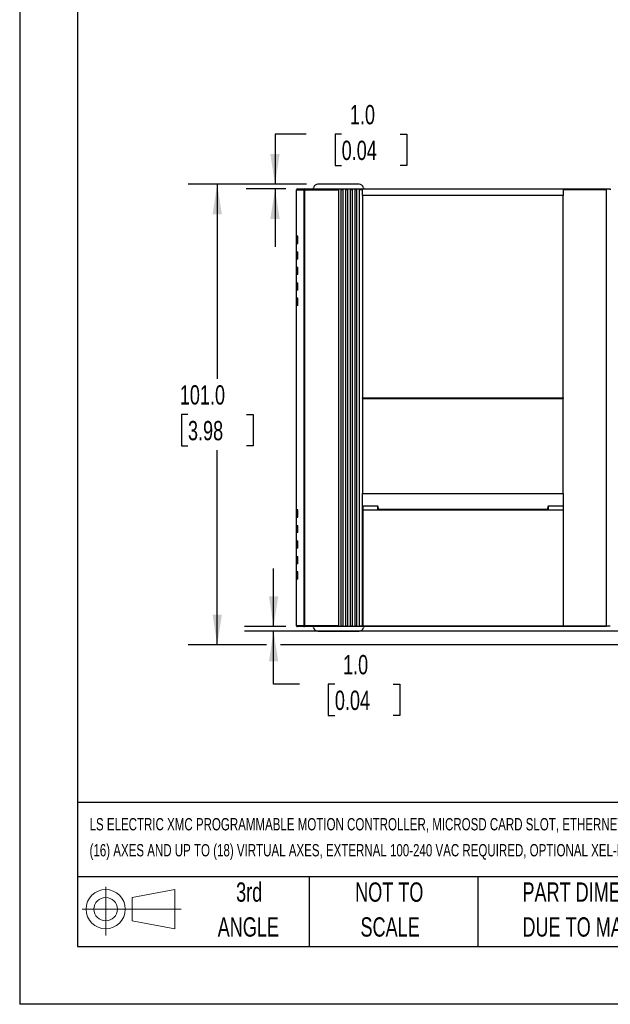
# Model space of a CAD drawing. Header units: millimetres. Extents: x 0 to 559, y 0 to 432.
# Tile 1 of 17: x 0 to 130, y 0 to 216. Entities that reach past the tile are written whole.
import ezdxf

# ---------------------------------------------------------------- set-up
doc = ezdxf.new("R2010")
doc.units = ezdxf.units.MM
doc.header["$LTSCALE"] = 2
doc.linetypes.add('CENTERX2', pattern=[20.32, 12.7, -2.54, 2.54, -2.54])
doc.layers.add('DIMENSIONS', color=140, linetype='Continuous', lineweight=25)
doc.layers.add('TEXT', color=140, linetype='Continuous', lineweight=25)
doc.layers.add('SLD-DEFPOINTS', color=7, linetype='Continuous')
doc.styles.add('SLDTEXTSTYLE0', font='TXT', dxfattribs={"width": 0.7})
doc.dimstyles.new('SLDDIMSTYLE0', dxfattribs={"dimtxt": 4.316016, "dimasz": 6.604, "dimexe": 0, "dimexo": 0.0625, "dimgap": 1.079004, "dimtad": 0, "dimtih": 1, "dimtoh": 1, "dimrnd": 1e-09, "dimzin": 4, "dimdsep": 46, "dimtxsty": 'SLDTEXTSTYLE0', "dimsah": 1, "dimcen": 0.09, "dimadec": 0, "dimazin": 1, "dimtfac": 1, "dimtofl": 0, "dimtmove": 0, "dimatfit": 3, "dimfxl": 0, "dimfrac": 2, "dimtolj": 1, "dimtzin": 12, "dimarcsym": 0})
doc.dimstyles.new('SLDDIMSTYLE1', dxfattribs={"dimtxt": 4.316016, "dimasz": 6.604, "dimexe": 0, "dimexo": 0.0625, "dimgap": 1.079004, "dimtad": 0, "dimtih": 1, "dimtoh": 1, "dimrnd": 1e-09, "dimzin": 4, "dimdsep": 46, "dimtxsty": 'SLDTEXTSTYLE0', "dimsah": 1, "dimcen": 0.09, "dimadec": 0, "dimazin": 1, "dimtfac": 1, "dimtmove": 0, "dimatfit": 0, "dimfxl": 0, "dimfrac": 2, "dimtolj": 1, "dimtzin": 12, "dimarcsym": 0})

# ---------------------------------------------------------------- blocks, each defined once
blk = doc.blocks.new('Block11')
at = {"color": 7, "linetype": 'Continuous', "lineweight": 18}
for p, q in [((5.18, 10.62), (5.18, 0)), ((10.96, 8.33), (20.35, 10.06)), ((20.35, 10.06), (20.35, 1.46)), ((10.96, 3.19), (10.96, 8.33)), ((0, 5.76), (21.75, 5.76)), ((10.96, 3.19), (20.35, 1.46))]:
    blk.add_line(p, q, dxfattribs=at)
for radius in [4.3, 2.57]:
    blk.add_circle((5.18, 5.76), radius, dxfattribs=at)
blk = doc.blocks.new('Block12')
at = {"layer": 'SLD-DEFPOINTS'}
blk.add_blockref('Block11', (0, 0), dxfattribs=at)
blk = doc.blocks.new('SW_NOTE_0')
at = {"layer": 'TEXT', "color": 0, "linetype": 'CENTERX2', "lineweight": 18, "char_height": 2.7, "attachment_point": 1, "style": 'SLDTEXTSTYLE0'}
for s, insert in [('LS ELECTRIC XMC PROGRAMMABLE MOTION CONTROLLER, MICROSD CARD SLOT, ETHERNET AND USB B PORTS, ETHERCAT MASTER AND MODBUS TCP, UP TO', (0, 3.48)), ('(16) AXES AND UP TO (18) VIRTUAL AXES, EXTERNAL 100-240 VAC REQUIRED, OPTIONAL XEL-BSSCT BUS COUPLER FOR I/O EXPANSION WITH XGB MODULES', (0, -2.22))]:
    blk.add_mtext(s, dxfattribs=dict(at, insert=insert))
blk = doc.blocks.new('SW_NOTE_0_3')
at = {"layer": 'TEXT', "color": 0, "linetype": 'CENTERX2', "lineweight": 18, "char_height": 4.2333, "attachment_point": 1, "style": 'SLDTEXTSTYLE0'}
for s, insert in [('PART DIMENSIONS MAY DIFFER SLIGHTLY', (0, 5.46)), ("DUE TO MANUFACTURER'S VARIANCES", (0, -2.19))]:
    blk.add_mtext(s, dxfattribs=dict(at, insert=insert))
blk = doc.blocks.new('SW_NOTE_0_4')
at = {"layer": 'TEXT', "color": 0, "linetype": 'CENTERX2', "lineweight": 18, "char_height": 4.233, "attachment_point": 2, "style": 'SLDTEXTSTYLE0'}
for s, insert in [('NOT TO', (10.52, 5.46)), ('SCALE', (10.71, -2.19))]:
    blk.add_mtext(s, dxfattribs=dict(at, insert=insert))
blk = doc.blocks.new('SW_NOTE_0_5')
at = {"layer": 'TEXT', "color": 0, "linetype": 'CENTERX2', "lineweight": 18, "char_height": 4.233, "attachment_point": 2, "style": 'SLDTEXTSTYLE0'}
for s, insert in [('3rd', (4.63, 5.46)), ('ANGLE', (4.44, -2.19))]:
    blk.add_mtext(s, dxfattribs=dict(at, insert=insert))
blk = doc.blocks.new('_D_2')
at = {"layer": 'DIMENSIONS'}
for p, q in [((62.86, 179.83), (36.97, 179.83)), ((43.32, 179.83), (43.32, 137.15)), ((36.9, 129.33), (35.45, 129.33)), ((35.45, 129.33), (35.45, 122.47)), ((49.73, 129.33), (51.18, 129.33)), ((51.18, 129.33), (51.18, 122.47)), ((35.45, 122.47), (36.9, 122.47)), ((43.32, 78.83), (43.32, 121.5)), ((51.18, 122.47), (49.73, 122.47)), ((54.15, 78.83), (36.97, 78.83)), ((152.16, 78.83), (57.2, 78.83))]:
    blk.add_line(p, q, dxfattribs=at)
for points in [[(43.32, 179.83), (42.3, 173.22), (44.33, 173.22)], [(43.32, 78.83), (44.33, 85.43), (42.3, 85.43)]]:
    blk.add_solid(points, dxfattribs=at)
at = {"layer": 'DIMENSIONS', "char_height": 4.233, "attachment_point": 1, "style": 'SLDTEXTSTYLE0'}
for s, insert in [('101.0', (35.11, 135.75)), ('3.98', (36.9, 127.92))]:
    blk.add_mtext(s, dxfattribs=dict(at, insert=insert))
blk = doc.blocks.new('_D_3')
at = {"layer": 'DIMENSIONS'}
for p, q in [((62.82, 190.77), (55.99, 190.77)), ((55.99, 190.77), (55.99, 179.83)), ((70.6, 190.77), (69.15, 190.77)), ((69.15, 190.77), (69.15, 183.91)), ((83.43, 190.77), (84.88, 190.77)), ((84.88, 190.77), (84.88, 183.91)), ((69.15, 183.91), (70.6, 183.91)), ((84.88, 183.91), (83.43, 183.91)), ((62.86, 179.83), (49.64, 179.83)), ((58.36, 178.83), (49.64, 178.83)), ((55.99, 178.83), (55.99, 166.13))]:
    blk.add_line(p, q, dxfattribs=at)
for points in [[(55.99, 179.83), (57, 186.43), (54.97, 186.43)], [(55.99, 178.83), (54.97, 172.22), (57, 172.22)]]:
    blk.add_solid(points, dxfattribs=at)
at = {"layer": 'DIMENSIONS', "char_height": 4.233, "attachment_point": 1, "style": 'SLDTEXTSTYLE0'}
for s, insert in [('1.0', (72.4, 197.2)), ('0.04', (70.6, 189.37))]:
    blk.add_mtext(s, dxfattribs=dict(at, insert=insert))
blk = doc.blocks.new('_D_4')
at = {"layer": 'DIMENSIONS'}
for p, q in [((55.67, 82.83), (55.67, 95.53)), ((58.36, 82.83), (49.32, 82.83)), ((142.16, 81.83), (49.32, 81.83)), ((55.67, 70.18), (55.67, 81.83)), ((61.32, 70.18), (55.67, 70.18)), ((69.11, 70.18), (67.66, 70.18)), ((67.66, 70.18), (67.66, 63.32)), ((81.93, 70.18), (83.38, 70.18)), ((83.38, 70.18), (83.38, 63.32)), ((67.66, 63.32), (69.11, 63.32)), ((83.38, 63.32), (81.93, 63.32))]:
    blk.add_line(p, q, dxfattribs=at)
for points in [[(55.67, 82.83), (56.69, 89.43), (54.66, 89.43)], [(55.67, 81.83), (54.66, 75.22), (56.69, 75.22)]]:
    blk.add_solid(points, dxfattribs=at)
at = {"layer": 'DIMENSIONS', "char_height": 4.233, "attachment_point": 1, "style": 'SLDTEXTSTYLE0'}
for s, insert in [('1.0', (70.9, 76.6)), ('0.04', (69.11, 68.78))]:
    blk.add_mtext(s, dxfattribs=dict(at, insert=insert))

msp = doc.modelspace()

# ---------------------------------------------------------------- linework, layer by layer
at = {"color": 7, "linetype": 'Continuous'}
for p in [(0.005, 431.805), (558.805, 0.005)]:
    msp.add_line(p, (0.005, 0.005), dxfattribs=at)
for p, q in [((74.405, 179.826), (65.405, 179.826)), ((60.705, 168.426), (60.705, 178.626)), ((60.705, 178.626), (62.278, 178.626)), ((60.905, 178.826), (62.475, 178.826)), ((62.278, 178.626), (62.278, 83.026)), ((62.278, 178.626), (62.346, 178.626)), ((62.346, 178.626), (62.475, 178.626)), ((62.475, 178.826), (62.475, 178.626)), ((62.475, 178.826), (69.955, 178.826)), ((62.475, 178.626), (62.475, 83.026)), ((62.475, 178.626), (69.955, 178.626)), ((69.955, 178.626), (69.955, 178.826)), ((69.955, 178.826), (70.455, 178.826)), ((69.955, 83.026), (69.955, 178.626)), ((70.455, 178.826), (70.455, 178.626)), ((70.455, 178.826), (70.955, 178.826)), ((70.955, 178.626), (70.455, 178.626)), ((70.455, 178.626), (70.455, 83.026)), ((70.955, 178.626), (70.955, 178.826)), ((70.955, 178.826), (71.455, 178.826)), ((70.955, 83.026), (70.955, 178.626)), ((71.455, 178.826), (71.455, 178.626)), ((71.455, 178.826), (71.955, 178.826)), ((71.955, 178.626), (71.455, 178.626)), ((71.455, 178.626), (71.455, 83.026)), ((71.955, 178.626), (71.955, 178.826)), ((71.955, 178.826), (72.455, 178.826)), ((71.955, 83.026), (71.955, 178.626)), ((72.455, 178.826), (72.455, 178.626)), ((72.455, 178.826), (72.955, 178.826)), ((72.955, 178.626), (72.455, 178.626)), ((72.455, 178.626), (72.455, 83.026)), ((72.955, 178.626), (72.955, 178.826)), ((72.955, 178.826), (73.455, 178.826)), ((72.955, 83.026), (72.955, 178.626)), ((73.455, 178.826), (73.455, 178.626)), ((73.455, 178.826), (73.955, 178.826)), ((73.955, 178.626), (73.455, 178.626)), ((73.455, 178.626), (73.455, 83.026)), ((73.955, 178.626), (73.955, 178.826)), ((73.955, 178.826), (74.455, 178.826)), ((73.955, 83.026), (73.955, 178.626)), ((74.455, 178.826), (74.455, 178.626)), ((74.455, 178.826), (75.205, 178.826)), ((74.455, 178.626), (74.455, 83.026)), ((75.205, 178.626), (74.455, 178.626)), ((75.205, 177.326), (75.205, 178.826)), ((75.205, 178.826), (119.205, 178.826)), ((119.205, 177.326), (75.205, 177.326)), ((75.205, 177.326), (75.205, 132.957)), ((119.205, 178.826), (119.205, 177.326)), ((119.205, 178.826), (128.705, 178.826)), ((128.705, 178.626), (119.205, 178.626)), ((119.205, 132.957), (119.205, 177.326)), ((128.705, 178.626), (128.705, 178.826)), ((129.505, 178.763), (128.705, 178.763)), ((128.705, 83.026), (128.705, 178.626)), ((61.005, 168.426), (60.705, 168.426)), ((60.705, 166.826), (60.705, 168.426)), ((60.805, 168.426), (60.805, 166.826)), ((61.005, 166.826), (61.005, 168.426)), ((60.705, 165.026), (60.705, 166.826)), ((60.705, 166.826), (61.005, 166.826)), ((60.705, 165.026), (61.005, 165.026)), ((60.705, 163.426), (60.705, 165.026)), ((60.805, 165.026), (60.805, 163.426)), ((61.005, 163.426), (61.005, 165.026)), ((60.705, 161.626), (60.705, 163.426)), ((61.005, 163.426), (60.705, 163.426)), ((60.705, 161.626), (61.005, 161.626)), ((60.705, 160.026), (60.705, 161.626)), ((60.705, 158.226), (60.705, 160.026)), ((61.005, 160.026), (60.705, 160.026)), ((60.805, 161.626), (60.805, 160.026)), ((61.005, 160.026), (61.005, 161.626)), ((60.705, 158.226), (61.005, 158.226)), ((60.705, 156.626), (60.705, 158.226)), ((60.805, 158.226), (60.805, 156.626)), ((61.005, 156.626), (61.005, 158.226)), ((60.705, 154.826), (60.705, 156.626)), ((61.005, 156.626), (60.705, 156.626)), ((61.005, 154.826), (60.705, 154.826)), ((60.705, 153.226), (60.705, 154.826)), ((60.805, 154.826), (60.805, 153.226)), ((61.005, 153.226), (61.005, 154.826)), ((60.705, 108.426), (60.705, 153.226)), ((61.005, 153.226), (60.705, 153.226)), ((75.205, 132.957), (119.205, 132.957)), ((75.205, 132.826), (75.205, 132.957)), ((75.205, 132.826), (119.205, 132.826)), ((75.205, 132.826), (75.205, 112.026)), ((119.205, 132.957), (119.205, 132.826)), ((119.205, 112.026), (119.205, 132.826)), ((75.205, 112.026), (119.205, 112.026)), ((75.205, 83.026), (75.205, 112.026)), ((119.205, 111.949), (75.205, 111.949)), ((119.205, 112.026), (119.205, 83.026)), ((61.005, 108.426), (60.705, 108.426)), ((60.705, 106.826), (60.705, 108.426)), ((60.805, 106.826), (60.805, 108.426)), ((61.005, 106.826), (61.005, 108.426)), ((78.565, 109.226), (75.255, 109.226)), ((75.255, 109.226), (75.255, 108.321)), ((75.255, 108.321), (75.255, 83.026)), ((78.565, 108.327), (78.565, 109.227)), ((78.746, 108.526), (78.565, 108.327)), ((115.845, 108.327), (78.565, 108.327)), ((115.664, 108.526), (78.746, 108.526)), ((115.845, 109.226), (115.664, 108.526)), ((115.845, 108.327), (115.664, 108.526)), ((115.845, 109.227), (115.845, 108.327)), ((119.155, 109.226), (115.845, 109.226)), ((119.155, 108.323), (115.845, 108.327)), ((119.155, 109.226), (119.155, 108.323)), ((119.155, 108.323), (119.155, 83.026)), ((60.705, 105.026), (60.705, 106.826)), ((60.705, 106.826), (61.005, 106.826)), ((60.705, 105.026), (61.005, 105.026)), ((60.705, 103.426), (60.705, 105.026)), ((60.805, 103.426), (60.805, 105.026)), ((61.005, 103.426), (61.005, 105.026)), ((60.705, 101.626), (60.705, 103.426)), ((61.005, 103.426), (60.705, 103.426)), ((60.705, 101.626), (61.005, 101.626)), ((60.705, 100.026), (60.705, 101.626)), ((60.805, 100.026), (60.805, 101.626)), ((61.005, 100.026), (61.005, 101.626)), ((60.705, 98.226), (60.705, 100.026)), ((61.005, 100.026), (60.705, 100.026)), ((60.705, 98.226), (61.005, 98.226)), ((60.705, 96.626), (60.705, 98.226)), ((60.805, 96.626), (60.805, 98.226)), ((61.005, 96.626), (61.005, 98.226)), ((60.705, 94.826), (60.705, 96.626)), ((61.005, 96.626), (60.705, 96.626)), ((61.005, 94.826), (60.705, 94.826)), ((60.705, 93.226), (60.705, 94.826)), ((60.705, 83.026), (60.705, 93.226)), ((61.005, 93.226), (60.705, 93.226)), ((60.805, 93.226), (60.805, 94.826)), ((61.005, 93.226), (61.005, 94.826)), ((62.278, 83.026), (60.705, 83.026)), ((62.475, 82.826), (60.905, 82.826)), ((62.475, 83.026), (62.278, 83.026)), ((62.475, 83.026), (62.475, 82.826)), ((69.955, 83.026), (62.475, 83.026)), ((69.955, 82.826), (62.475, 82.826)), ((69.955, 82.826), (69.955, 83.026)), ((70.455, 82.826), (69.955, 82.826)), ((70.455, 83.026), (70.955, 83.026)), ((70.455, 83.026), (70.455, 82.826)), ((70.955, 82.826), (70.455, 82.826)), ((70.955, 82.826), (70.955, 83.026)), ((71.455, 82.826), (70.955, 82.826)), ((71.455, 83.026), (71.955, 83.026)), ((71.455, 83.026), (71.455, 82.826)), ((71.955, 82.826), (71.455, 82.826)), ((71.955, 82.826), (71.955, 83.026)), ((72.455, 82.826), (71.955, 82.826)), ((72.455, 83.026), (72.955, 83.026)), ((72.455, 83.026), (72.455, 82.826)), ((72.955, 82.826), (72.455, 82.826)), ((72.955, 82.826), (72.955, 83.026)), ((73.455, 82.826), (72.955, 82.826)), ((73.455, 83.026), (73.955, 83.026)), ((73.455, 83.026), (73.455, 82.826)), ((73.955, 82.826), (73.455, 82.826)), ((73.955, 82.826), (73.955, 83.026)), ((74.455, 82.826), (73.955, 82.826)), ((74.455, 83.026), (75.205, 83.026)), ((74.455, 83.026), (74.455, 82.826)), ((75.205, 82.826), (74.455, 82.826)), ((75.205, 82.826), (75.205, 83.026)), ((75.255, 82.89), (75.205, 82.89)), ((75.255, 82.826), (75.205, 82.826)), ((75.255, 83.026), (119.155, 83.026)), ((75.255, 83.026), (75.255, 82.826)), ((119.155, 82.826), (75.255, 82.826)), ((119.155, 82.826), (119.155, 83.026)), ((119.205, 82.89), (119.155, 82.89)), ((119.205, 82.826), (119.155, 82.826)), ((119.205, 83.026), (128.705, 83.026)), ((119.205, 83.026), (119.205, 82.826)), ((128.705, 82.826), (119.205, 82.826)), ((128.705, 82.826), (128.705, 83.026)), ((129.505, 82.89), (128.705, 82.89)), ((65.405, 81.826), (74.405, 81.826))]:
    msp.add_line(p, q)
at = {"flags": 128}
for points in [[(78.565, 108.327), (76.375, 108.325), (75.255, 108.321)], [(78.746, 108.526), (78.616, 109.085), (78.565, 109.226)]]:
    msp.add_lwpolyline(points, dxfattribs=at)
for centre, radius, start, end in [((65.405, 178.826), 1, 90, 166.65764), ((74.405, 178.826), 1, 13.34236, 90), ((60.905, 178.626), 0.2, 90.02433, 179.97567), ((60.905, 178.626), 0.2, 90, 180), ((62.477, 178.627), 0.199, 90.36436, 180.35978), ((64.14, 179.126), 0.3, 270, 346.65764), ((75.67, 179.126), 0.3, 193.34236, 270), ((169.693, 178.726), 40.188, 179.85743, 180.14257), ((60.905, 83.026), 0.2, 180, 270), ((62.479, 83.026), 0.201, 179.93859, 224.55164), ((62.476, 83.022), 0.196, 224.54943, 269.93622), ((64.14, 82.526), 0.3, 13.34236, 90), ((65.405, 82.826), 1, 193.34236, 270), ((74.405, 82.826), 1, 270, 346.65764), ((75.67, 82.526), 0.3, 90, 166.65764)]:
    msp.add_arc(centre, radius, start, end)
at = {"layer": 'TEXT'}
for p, q in [((12.7, 419.1), (12.7, 12.7)), ((546.1, 44.252), (12.7, 44.252)), ((546.1, 27.94), (12.7, 27.94)), ((63.5, 27.94), (63.5, 12.7)), ((100.423, 27.94), (100.423, 12.7)), ((12.7, 12.7), (546.1, 12.7))]:
    msp.add_line(p, q, dxfattribs=at)

# ---------------------------------------------------------------- block references
at = {"layer": 'SLD-DEFPOINTS'}
msp.add_blockref('Block12', (13.676, 15.108), dxfattribs=at)
at = {"layer": 'TEXT', "linetype": 'CENTERX2', "lineweight": 18}
for name, p in [('SW_NOTE_0', (15.328, 37.362)), ('SW_NOTE_0_5', (45.695, 21.271)), ('SW_NOTE_0_4', (70.514, 21.271)), ('SW_NOTE_0_3', (110.239, 21.271))]:
    msp.add_blockref(name, p, dxfattribs=at)

# ---------------------------------------------------------------- dimensions: what is measured, and where the dimension line sits
at = {"layer": 'DIMENSIONS'}
for base, p1, p2, dimstyle, picture, middle in [((55.987, 179.826), (60.905, 178.826), (65.405, 179.826), 'SLDDIMSTYLE1', '_D_3', (55.987, 190.774)), ((43.315, 179.826), (154.705, 78.826), (65.405, 179.826), 'SLDDIMSTYLE0', '_D_2', (43.315, 129.326)), ((55.675, 82.826), (144.705, 81.826), (60.905, 82.826), 'SLDDIMSTYLE1', '_D_4', (55.675, 70.179))]:
    dim = msp.add_linear_dim(base=base, p1=p1, p2=p2, angle=90, dimstyle=dimstyle, dxfattribs=at)
    dim.commit()
    dim.dimension.update_dxf_attribs({"geometry": picture, "text_midpoint": middle, "dimtype": 160})

doc.saveas('drawing.dxf')
